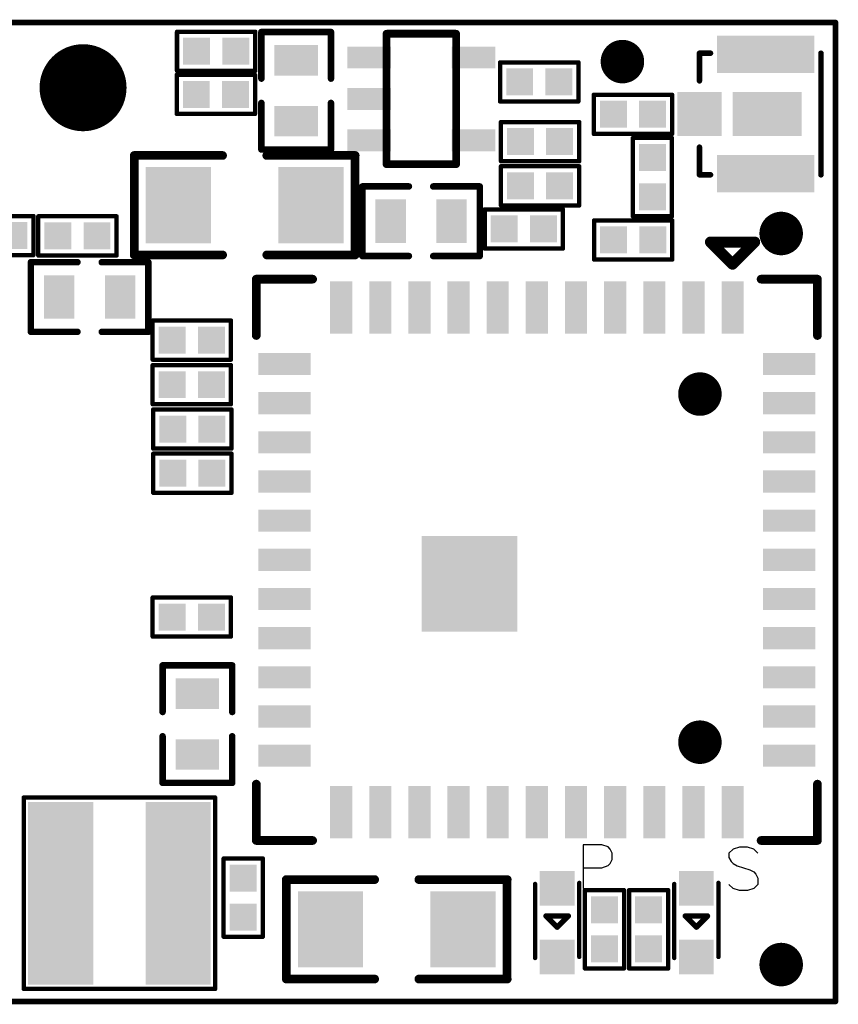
# Model space of a CAD drawing. Extents: x 81.2 to 122.3, y 54.5 to 77.2.
# Tile 3 of 3: x 103.5 to 122.3, y 54.5 to 77.2. Entities that reach past the tile are written whole.
import ezdxf

# ---------------------------------------------------------------- set-up
doc = ezdxf.new("R2010")
doc.units = 0
doc.layers.get('0').update_dxf_attribs({"linetype": 'CONTINUOUS'})
for name, color, linetype in [('KEEPOUTLAYER', 6, 'CONTINUOUS'), ('PADHOLELAYER', 156, 'CONTINUOUS'), ('TOPLAYER', 1, 'CONTINUOUS'), ('TOPOVERLAY', 2, 'CONTINUOUS')]:
    doc.layers.add(name, color=color, linetype=linetype)

# ---------------------------------------------------------------- blocks, each defined once
blk = doc.blocks.new('RTL8189FTV_2')
at = {"layer": 'TOPLAYER'}
for points in [[(1.045, 0.7), (1.555, 0.7), (1.045, 1.9), (1.555, 1.9)], [(1.945, 0.7), (2.455, 0.7), (1.945, 1.9), (2.455, 1.9)], [(2.845, 0.7), (3.355, 0.7), (2.845, 1.9), (3.355, 1.9)], [(3.745, 0.7), (4.255, 0.7), (3.745, 1.9), (4.255, 1.9)], [(4.645, 0.7), (5.155, 0.7), (4.645, 1.9), (5.155, 1.9)], [(5.545, 0.7), (6.055, 0.7), (5.545, 1.9), (6.055, 1.9)], [(6.445, 0.7), (6.955, 0.7), (6.445, 1.9), (6.955, 1.9)], [(7.345, 0.7), (7.855, 0.7), (7.345, 1.9), (7.855, 1.9)], [(8.245, 0.7), (8.755, 0.7), (8.245, 1.9), (8.755, 1.9)], [(9.145, 0.7), (9.655, 0.7), (9.145, 1.9), (9.655, 1.9)], [(10.045, 0.7), (10.555, 0.7), (10.045, 1.9), (10.555, 1.9)], [(0.6, -0.255), (0.6, 0.255), (-0.6, -0.255), (-0.6, 0.255)], [(12.2, -0.255), (12.2, 0.255), (11, -0.255), (11, 0.255)], [(0.6, -1.155), (0.6, -0.645), (-0.6, -1.155), (-0.6, -0.645)], [(12.2, -1.155), (12.2, -0.645), (11, -1.155), (11, -0.645)], [(0.6, -2.055), (0.6, -1.545), (-0.6, -2.055), (-0.6, -1.545)], [(12.2, -2.055), (12.2, -1.545), (11, -2.055), (11, -1.545)], [(0.6, -2.955), (0.6, -2.445), (-0.6, -2.955), (-0.6, -2.445)], [(12.2, -2.955), (12.2, -2.445), (11, -2.955), (11, -2.445)], [(0.6, -3.855), (0.6, -3.345), (-0.6, -3.855), (-0.6, -3.345)], [(12.2, -3.855), (12.2, -3.345), (11, -3.855), (11, -3.345)], [(0.6, -4.755), (0.6, -4.245), (-0.6, -4.755), (-0.6, -4.245)], [(12.2, -4.755), (12.2, -4.245), (11, -4.755), (11, -4.245)], [(5.252, -7.152), (7.452, -7.152), (5.252, -4.952), (7.452, -4.952)], [(0.6, -5.655), (0.6, -5.145), (-0.6, -5.655), (-0.6, -5.145)], [(12.2, -5.655), (12.2, -5.145), (11, -5.655), (11, -5.145)], [(0.6, -6.555), (0.6, -6.045), (-0.6, -6.555), (-0.6, -6.045)], [(12.2, -6.555), (12.2, -6.045), (11, -6.555), (11, -6.045)], [(0.6, -7.455), (0.6, -6.945), (-0.6, -7.455), (-0.6, -6.945)], [(12.2, -7.455), (12.2, -6.945), (11, -7.455), (11, -6.945)], [(0.6, -8.355), (0.6, -7.845), (-0.6, -8.355), (-0.6, -7.845)], [(12.2, -8.355), (12.2, -7.845), (11, -8.355), (11, -7.845)], [(0.6, -9.255), (0.6, -8.745), (-0.6, -9.255), (-0.6, -8.745)], [(12.2, -9.255), (12.2, -8.745), (11, -9.255), (11, -8.745)], [(1.045, -10.9), (1.555, -10.9), (1.045, -9.7), (1.555, -9.7)], [(1.945, -10.9), (2.455, -10.9), (1.945, -9.7), (2.455, -9.7)], [(2.845, -10.9), (3.355, -10.9), (2.845, -9.7), (3.355, -9.7)], [(3.745, -10.9), (4.255, -10.9), (3.745, -9.7), (4.255, -9.7)], [(4.645, -10.9), (5.155, -10.9), (4.645, -9.7), (5.155, -9.7)], [(5.545, -10.9), (6.055, -10.9), (5.545, -9.7), (6.055, -9.7)], [(6.445, -10.9), (6.955, -10.9), (6.445, -9.7), (6.955, -9.7)], [(7.345, -10.9), (7.855, -10.9), (7.345, -9.7), (7.855, -9.7)], [(8.245, -10.9), (8.755, -10.9), (8.245, -9.7), (8.755, -9.7)], [(9.145, -10.9), (9.655, -10.9), (9.145, -9.7), (9.655, -9.7)], [(10.045, -10.9), (10.555, -10.9), (10.045, -9.7), (10.555, -9.7)]]:
    blk.add_solid(points, dxfattribs=at)
at = {"layer": 'TOPOVERLAY'}
for points, const_width in [([(-0.65, 0.655), (-0.65, 1.95)], 0.2), ([(0.645, 1.95), (-0.65, 1.95)], 0.2), ([(12.25, 1.95), (10.955, 1.95)], 0.2), ([(12.25, 0.655), (12.25, 1.95)], 0.2), ([(-0.994, -0.001), (-1.502, 0.507)], 0.254), ([(-1.502, -0.509), (-1.502, 0.507)], 0.254), ([(-1.502, -0.509), (-0.994, -0.001)], 0.254), ([(-0.65, -10.95), (-0.65, -9.655)], 0.2), ([(12.25, -10.95), (12.25, -9.655)], 0.2), ([(0.645, -10.95), (-0.65, -10.95)], 0.2), ([(12.25, -10.95), (10.955, -10.95)], 0.2)]:
    blk.add_lwpolyline(points, dxfattribs=dict(at, const_width=const_width))
for points, const_width in [([(-0.7, 1.95, 1), (-0.6, 1.95, 1)], 0.1), ([(-0.7, 1.95, 1), (-0.6, 1.95, 1)], 0.1), ([(0.595, 1.95, 1), (0.695, 1.95, 1)], 0.1), ([(10.905, 1.95, 1), (11.005, 1.95, 1)], 0.1), ([(12.2, 1.95, 1), (12.3, 1.95, 1)], 0.1), ([(12.2, 1.95, 1), (12.3, 1.95, 1)], 0.1), ([(-0.7, 0.655, 1), (-0.6, 0.655, 1)], 0.1), ([(12.2, 0.655, 1), (12.3, 0.655, 1)], 0.1), ([(-1.566, 0.507, 1), (-1.439, 0.507, 1)], 0.127), ([(-1.566, 0.507, 1), (-1.439, 0.507, 1)], 0.127), ([(-1.058, -0.001, 1), (-0.931, -0.001, 1)], 0.127), ([(-1.058, -0.001, 1), (-0.931, -0.001, 1)], 0.127), ([(-1.566, -0.509, 1), (-1.439, -0.509, 1)], 0.127), ([(-1.566, -0.509, 1), (-1.439, -0.509, 1)], 0.127), ([(-0.7, -9.655, 1), (-0.6, -9.655, 1)], 0.1), ([(12.2, -9.655, 1), (12.3, -9.655, 1)], 0.1), ([(-0.7, -10.95, 1), (-0.6, -10.95, 1)], 0.1), ([(-0.7, -10.95, 1), (-0.6, -10.95, 1)], 0.1), ([(0.595, -10.95, 1), (0.695, -10.95, 1)], 0.1), ([(10.905, -10.95, 1), (11.005, -10.95, 1)], 0.1), ([(12.2, -10.95, 1), (12.3, -10.95, 1)], 0.1), ([(12.2, -10.95, 1), (12.3, -10.95, 1)], 0.1)]:
    blk.add_lwpolyline(points, format="xyb", close=True, dxfattribs=dict(at, const_width=const_width))
blk = doc.blocks.new('SOT23_5_3')
at = {"layer": 'TOPLAYER'}
for points in [[(-2.15, -0.5), (-1.65, -0.5), (-2.15, 0.5), (-1.65, 0.5)], [(-1.2, -0.5), (-0.7, -0.5), (-1.2, 0.5), (-0.7, 0.5)], [(-0.25, -0.5), (0.25, -0.5), (-0.25, 0.5), (0.25, 0.5)], [(-2.15, -2.9), (-1.65, -2.9), (-2.15, -1.9), (-1.65, -1.9)], [(-0.25, -2.9), (0.25, -2.9), (-0.25, -1.9), (0.25, -1.9)]]:
    blk.add_solid(points, dxfattribs=at)
at = {"layer": 'TOPOVERLAY', "const_width": 0.178}
for points in [[(-2.45, -0.4), (0.55, -0.4)], [(-2.45, -0.4), (-2.45, -2)], [(0.55, -0.4), (0.55, -2)], [(0.55, -2), (-2.45, -2)]]:
    blk.add_lwpolyline(points, dxfattribs=at)
at = {"layer": 'TOPOVERLAY', "const_width": 0.0889}
for points in [[(-2.494, -0.4, 1), (-2.406, -0.4, 1)], [(-2.494, -0.4, 1), (-2.406, -0.4, 1)], [(0.506, -0.4, 1), (0.594, -0.4, 1)], [(0.506, -0.4, 1), (0.594, -0.4, 1)], [(-2.494, -2, 1), (-2.406, -2, 1)], [(-2.494, -2, 1), (-2.406, -2, 1)], [(0.506, -2, 1), (0.594, -2, 1)], [(0.506, -2, 1), (0.594, -2, 1)]]:
    blk.add_lwpolyline(points, format="xyb", close=True, dxfattribs=at)
blk = doc.blocks.new('0402_15')
at = {"layer": 'TOPLAYER'}
for points in [[(-0.76, -0.31), (-0.14, -0.31), (-0.76, 0.31), (-0.14, 0.31)], [(0.14, -0.31), (0.76, -0.31), (0.14, 0.31), (0.76, 0.31)]]:
    blk.add_solid(points, dxfattribs=at)
at = {"layer": 'TOPOVERLAY', "const_width": 0.1}
for points in [[(-0.9, 0.45), (0.9, 0.45)], [(-0.9, -0.45), (-0.9, 0.45)], [(0.9, -0.45), (0.9, 0.45)], [(-0.9, -0.45), (0.9, -0.45)]]:
    blk.add_lwpolyline(points, dxfattribs=at)
at = {"layer": 'TOPOVERLAY', "const_width": 0.05}
for points in [[(-0.925, 0.45, 1), (-0.875, 0.45, 1)], [(-0.925, 0.45, 1), (-0.875, 0.45, 1)], [(0.875, 0.45, 1), (0.925, 0.45, 1)], [(0.875, 0.45, 1), (0.925, 0.45, 1)], [(-0.925, -0.45, 1), (-0.875, -0.45, 1)], [(-0.925, -0.45, 1), (-0.875, -0.45, 1)], [(0.875, -0.45, 1), (0.925, -0.45, 1)], [(0.875, -0.45, 1), (0.925, -0.45, 1)]]:
    blk.add_lwpolyline(points, format="xyb", close=True, dxfattribs=at)
blk = doc.blocks.new('0402_16')
at = {"layer": 'TOPLAYER'}
for points in [[(-0.76, -0.31), (-0.14, -0.31), (-0.76, 0.31), (-0.14, 0.31)], [(0.14, -0.31), (0.76, -0.31), (0.14, 0.31), (0.76, 0.31)]]:
    blk.add_solid(points, dxfattribs=at)
at = {"layer": 'TOPOVERLAY', "const_width": 0.1}
for points in [[(-0.9, 0.45), (0.9, 0.45)], [(-0.9, -0.45), (-0.9, 0.45)], [(0.9, -0.45), (0.9, 0.45)], [(-0.9, -0.45), (0.9, -0.45)]]:
    blk.add_lwpolyline(points, dxfattribs=at)
at = {"layer": 'TOPOVERLAY', "const_width": 0.05}
for points in [[(-0.925, 0.45, 1), (-0.875, 0.45, 1)], [(-0.925, 0.45, 1), (-0.875, 0.45, 1)], [(0.875, 0.45, 1), (0.925, 0.45, 1)], [(0.875, 0.45, 1), (0.925, 0.45, 1)], [(-0.925, -0.45, 1), (-0.875, -0.45, 1)], [(-0.925, -0.45, 1), (-0.875, -0.45, 1)], [(0.875, -0.45, 1), (0.925, -0.45, 1)], [(0.875, -0.45, 1), (0.925, -0.45, 1)]]:
    blk.add_lwpolyline(points, format="xyb", close=True, dxfattribs=at)
blk = doc.blocks.new('0402_17')
at = {"layer": 'TOPLAYER'}
for points in [[(-0.76, -0.31), (-0.14, -0.31), (-0.76, 0.31), (-0.14, 0.31)], [(0.14, -0.31), (0.76, -0.31), (0.14, 0.31), (0.76, 0.31)]]:
    blk.add_solid(points, dxfattribs=at)
at = {"layer": 'TOPOVERLAY', "const_width": 0.1}
for points in [[(0.9, 0.45), (-0.9, 0.45)], [(-0.9, 0.45), (-0.9, -0.45)], [(0.9, 0.45), (0.9, -0.45)], [(0.9, -0.45), (-0.9, -0.45)]]:
    blk.add_lwpolyline(points, dxfattribs=at)
at = {"layer": 'TOPOVERLAY', "const_width": 0.05}
for points in [[(-0.925, 0.45, 1), (-0.875, 0.45, 1)], [(-0.925, 0.45, 1), (-0.875, 0.45, 1)], [(0.875, 0.45, 1), (0.925, 0.45, 1)], [(0.875, 0.45, 1), (0.925, 0.45, 1)], [(-0.925, -0.45, 1), (-0.875, -0.45, 1)], [(-0.925, -0.45, 1), (-0.875, -0.45, 1)], [(0.875, -0.45, 1), (0.925, -0.45, 1)], [(0.875, -0.45, 1), (0.925, -0.45, 1)]]:
    blk.add_lwpolyline(points, format="xyb", close=True, dxfattribs=at)
blk = doc.blocks.new('0402_18')
at = {"layer": 'TOPLAYER'}
for points in [[(-0.76, -0.31), (-0.14, -0.31), (-0.76, 0.31), (-0.14, 0.31)], [(0.14, -0.31), (0.76, -0.31), (0.14, 0.31), (0.76, 0.31)]]:
    blk.add_solid(points, dxfattribs=at)
at = {"layer": 'TOPOVERLAY', "const_width": 0.1}
for points in [[(-0.9, 0.45), (0.9, 0.45)], [(-0.9, -0.45), (-0.9, 0.45)], [(0.9, -0.45), (0.9, 0.45)], [(-0.9, -0.45), (0.9, -0.45)]]:
    blk.add_lwpolyline(points, dxfattribs=at)
at = {"layer": 'TOPOVERLAY', "const_width": 0.05}
for points in [[(-0.925, 0.45, 1), (-0.875, 0.45, 1)], [(-0.925, 0.45, 1), (-0.875, 0.45, 1)], [(0.875, 0.45, 1), (0.925, 0.45, 1)], [(0.875, 0.45, 1), (0.925, 0.45, 1)], [(-0.925, -0.45, 1), (-0.875, -0.45, 1)], [(-0.925, -0.45, 1), (-0.875, -0.45, 1)], [(0.875, -0.45, 1), (0.925, -0.45, 1)], [(0.875, -0.45, 1), (0.925, -0.45, 1)]]:
    blk.add_lwpolyline(points, format="xyb", close=True, dxfattribs=at)
blk = doc.blocks.new('0402_19')
at = {"layer": 'TOPLAYER'}
for points in [[(-0.76, -0.31), (-0.14, -0.31), (-0.76, 0.31), (-0.14, 0.31)], [(0.14, -0.31), (0.76, -0.31), (0.14, 0.31), (0.76, 0.31)]]:
    blk.add_solid(points, dxfattribs=at)
at = {"layer": 'TOPOVERLAY', "const_width": 0.1}
for points in [[(0.9, 0.45), (-0.9, 0.45)], [(-0.9, -0.45), (-0.9, 0.45)], [(0.9, 0.45), (0.9, -0.45)], [(0.9, -0.45), (-0.9, -0.45)]]:
    blk.add_lwpolyline(points, dxfattribs=at)
at = {"layer": 'TOPOVERLAY', "const_width": 0.05}
for points in [[(-0.925, 0.45, 1), (-0.875, 0.45, 1)], [(-0.925, 0.45, 1), (-0.875, 0.45, 1)], [(0.875, 0.45, 1), (0.925, 0.45, 1)], [(0.875, 0.45, 1), (0.925, 0.45, 1)], [(-0.925, -0.45, 1), (-0.875, -0.45, 1)], [(-0.925, -0.45, 1), (-0.875, -0.45, 1)], [(0.875, -0.45, 1), (0.925, -0.45, 1)], [(0.875, -0.45, 1), (0.925, -0.45, 1)]]:
    blk.add_lwpolyline(points, format="xyb", close=True, dxfattribs=at)
blk = doc.blocks.new('0402_20')
at = {"layer": 'TOPLAYER'}
for points in [[(-0.76, -0.31), (-0.14, -0.31), (-0.76, 0.31), (-0.14, 0.31)], [(0.14, -0.31), (0.76, -0.31), (0.14, 0.31), (0.76, 0.31)]]:
    blk.add_solid(points, dxfattribs=at)
at = {"layer": 'TOPOVERLAY', "const_width": 0.1}
for points in [[(-0.9, 0.45), (0.9, 0.45)], [(-0.9, -0.45), (-0.9, 0.45)], [(0.9, -0.45), (0.9, 0.45)], [(-0.9, -0.45), (0.9, -0.45)]]:
    blk.add_lwpolyline(points, dxfattribs=at)
at = {"layer": 'TOPOVERLAY', "const_width": 0.05}
for points in [[(-0.925, 0.45, 1), (-0.875, 0.45, 1)], [(-0.925, 0.45, 1), (-0.875, 0.45, 1)], [(0.875, 0.45, 1), (0.925, 0.45, 1)], [(0.875, 0.45, 1), (0.925, 0.45, 1)], [(-0.925, -0.45, 1), (-0.875, -0.45, 1)], [(-0.925, -0.45, 1), (-0.875, -0.45, 1)], [(0.875, -0.45, 1), (0.925, -0.45, 1)], [(0.875, -0.45, 1), (0.925, -0.45, 1)]]:
    blk.add_lwpolyline(points, format="xyb", close=True, dxfattribs=at)
blk = doc.blocks.new('0402_21')
at = {"layer": 'TOPLAYER'}
for points in [[(-0.76, -0.31), (-0.14, -0.31), (-0.76, 0.31), (-0.14, 0.31)], [(0.14, -0.31), (0.76, -0.31), (0.14, 0.31), (0.76, 0.31)]]:
    blk.add_solid(points, dxfattribs=at)
at = {"layer": 'TOPOVERLAY', "const_width": 0.1}
for points in [[(0.9, 0.45), (-0.9, 0.45)], [(-0.9, 0.45), (-0.9, -0.45)], [(0.9, 0.45), (0.9, -0.45)], [(-0.9, -0.45), (0.9, -0.45)]]:
    blk.add_lwpolyline(points, dxfattribs=at)
at = {"layer": 'TOPOVERLAY', "const_width": 0.05}
for points in [[(-0.925, 0.45, 1), (-0.875, 0.45, 1)], [(-0.925, 0.45, 1), (-0.875, 0.45, 1)], [(0.875, 0.45, 1), (0.925, 0.45, 1)], [(0.875, 0.45, 1), (0.925, 0.45, 1)], [(-0.925, -0.45, 1), (-0.875, -0.45, 1)], [(-0.925, -0.45, 1), (-0.875, -0.45, 1)], [(0.875, -0.45, 1), (0.925, -0.45, 1)], [(0.875, -0.45, 1), (0.925, -0.45, 1)]]:
    blk.add_lwpolyline(points, format="xyb", close=True, dxfattribs=at)
blk = doc.blocks.new('0402_23')
at = {"layer": 'TOPLAYER'}
for points in [[(-0.76, -0.31), (-0.14, -0.31), (-0.76, 0.31), (-0.14, 0.31)], [(0.14, -0.31), (0.76, -0.31), (0.14, 0.31), (0.76, 0.31)]]:
    blk.add_solid(points, dxfattribs=at)
at = {"layer": 'TOPOVERLAY', "const_width": 0.1}
for points in [[(0.9, 0.45), (-0.9, 0.45)], [(-0.9, -0.45), (-0.9, 0.45)], [(0.9, -0.45), (0.9, 0.45)], [(0.9, -0.45), (-0.9, -0.45)]]:
    blk.add_lwpolyline(points, dxfattribs=at)
at = {"layer": 'TOPOVERLAY', "const_width": 0.05}
for points in [[(-0.925, 0.45, 1), (-0.875, 0.45, 1)], [(-0.925, 0.45, 1), (-0.875, 0.45, 1)], [(0.875, 0.45, 1), (0.925, 0.45, 1)], [(0.875, 0.45, 1), (0.925, 0.45, 1)], [(-0.925, -0.45, 1), (-0.875, -0.45, 1)], [(-0.925, -0.45, 1), (-0.875, -0.45, 1)], [(0.875, -0.45, 1), (0.925, -0.45, 1)], [(0.875, -0.45, 1), (0.925, -0.45, 1)]]:
    blk.add_lwpolyline(points, format="xyb", close=True, dxfattribs=at)
blk = doc.blocks.new('0402_37')
at = {"layer": 'TOPLAYER'}
for points in [[(-0.76, -0.31), (-0.14, -0.31), (-0.76, 0.31), (-0.14, 0.31)], [(0.14, -0.31), (0.76, -0.31), (0.14, 0.31), (0.76, 0.31)]]:
    blk.add_solid(points, dxfattribs=at)
at = {"layer": 'TOPOVERLAY', "const_width": 0.1}
for points in [[(-0.9, 0.45), (0.9, 0.45)], [(-0.9, 0.45), (-0.9, -0.45)], [(0.9, 0.45), (0.9, -0.45)], [(-0.9, -0.45), (0.9, -0.45)]]:
    blk.add_lwpolyline(points, dxfattribs=at)
at = {"layer": 'TOPOVERLAY', "const_width": 0.05}
for points in [[(-0.925, 0.45, 1), (-0.875, 0.45, 1)], [(-0.925, 0.45, 1), (-0.875, 0.45, 1)], [(0.875, 0.45, 1), (0.925, 0.45, 1)], [(0.875, 0.45, 1), (0.925, 0.45, 1)], [(-0.925, -0.45, 1), (-0.875, -0.45, 1)], [(-0.925, -0.45, 1), (-0.875, -0.45, 1)], [(0.875, -0.45, 1), (0.925, -0.45, 1)], [(0.875, -0.45, 1), (0.925, -0.45, 1)]]:
    blk.add_lwpolyline(points, format="xyb", close=True, dxfattribs=at)
blk = doc.blocks.new('LED0603_59')
at = {"layer": 'TOPLAYER'}
for points in [[(0.4, 0.4), (-0.4, 0.4), (0.4, -0.4), (-0.4, -0.4)], [(1.975, 0.4), (1.175, 0.4), (1.975, -0.4), (1.175, -0.4)]]:
    blk.add_solid(points, dxfattribs=at)
at = {"layer": 'TOPOVERLAY'}
for points, const_width in [([(1.575, 0.508), (-0.127, 0.508)], 0.1), ([(0.889, 0), (0.635, 0.254)], 0.127), ([(0.635, -0.254), (0.635, 0.254)], 0.127), ([(0.635, -0.254), (0.889, 0)], 0.127), ([(-0.102, -0.508), (1.6, -0.508)], 0.1)]:
    blk.add_lwpolyline(points, dxfattribs=dict(at, const_width=const_width))
for points, const_width in [([(-0.152, 0.508, 1), (-0.102, 0.508, 1)], 0.05), ([(1.55, 0.508, 1), (1.6, 0.508, 1)], 0.05), ([(0.603, 0.254, 1), (0.667, 0.254, 1)], 0.0635), ([(0.603, 0.254, 1), (0.667, 0.254, 1)], 0.0635), ([(0.857, 0, 1), (0.921, 0, 1)], 0.0635), ([(0.857, 0, 1), (0.921, 0, 1)], 0.0635), ([(0.603, -0.254, 1), (0.667, -0.254, 1)], 0.0635), ([(0.603, -0.254, 1), (0.667, -0.254, 1)], 0.0635), ([(-0.127, -0.508, 1), (-0.077, -0.508, 1)], 0.05), ([(1.575, -0.508, 1), (1.625, -0.508, 1)], 0.05)]:
    blk.add_lwpolyline(points, format="xyb", close=True, dxfattribs=dict(at, const_width=const_width))
blk = doc.blocks.new('LED0603_60')
at = {"layer": 'TOPLAYER'}
for points in [[(0.4, 0.4), (-0.4, 0.4), (0.4, -0.4), (-0.4, -0.4)], [(1.975, 0.4), (1.175, 0.4), (1.975, -0.4), (1.175, -0.4)]]:
    blk.add_solid(points, dxfattribs=at)
at = {"layer": 'TOPOVERLAY'}
for points, const_width in [([(1.575, 0.508), (-0.127, 0.508)], 0.1), ([(0.889, 0), (0.635, 0.254)], 0.127), ([(0.635, -0.254), (0.635, 0.254)], 0.127), ([(0.635, -0.254), (0.889, 0)], 0.127), ([(1.6, -0.508), (-0.102, -0.508)], 0.1)]:
    blk.add_lwpolyline(points, dxfattribs=dict(at, const_width=const_width))
for points, const_width in [([(-0.152, 0.508, 1), (-0.102, 0.508, 1)], 0.05), ([(1.55, 0.508, 1), (1.6, 0.508, 1)], 0.05), ([(0.603, 0.254, 1), (0.667, 0.254, 1)], 0.0635), ([(0.603, 0.254, 1), (0.667, 0.254, 1)], 0.0635), ([(0.857, 0, 1), (0.921, 0, 1)], 0.0635), ([(0.857, 0, 1), (0.921, 0, 1)], 0.0635), ([(0.603, -0.254, 1), (0.667, -0.254, 1)], 0.0635), ([(0.603, -0.254, 1), (0.667, -0.254, 1)], 0.0635), ([(-0.127, -0.508, 1), (-0.077, -0.508, 1)], 0.05), ([(1.575, -0.508, 1), (1.625, -0.508, 1)], 0.05)]:
    blk.add_lwpolyline(points, format="xyb", close=True, dxfattribs=dict(at, const_width=const_width))
blk = doc.blocks.new('3D16_2_62')
at = {"layer": 'TOPLAYER'}
for points in [[(-2.1, -2.1), (-0.6, -2.1), (-2.1, 2.1), (-0.6, 2.1)], [(0.6, -2.1), (2.1, -2.1), (0.6, 2.1), (2.1, 2.1)]]:
    blk.add_solid(points, dxfattribs=at)
at = {"layer": 'TOPOVERLAY', "const_width": 0.1}
for points in [[(-2.2, 2.2), (2.2, 2.2)], [(-2.2, -2.2), (-2.2, 2.2)], [(2.2, -2.2), (2.2, 2.2)], [(-2.2, -2.2), (2.2, -2.2)]]:
    blk.add_lwpolyline(points, dxfattribs=at)
at = {"layer": 'TOPOVERLAY', "const_width": 0.05}
for points in [[(-2.225, 2.2, 1), (-2.175, 2.2, 1)], [(-2.225, 2.2, 1), (-2.175, 2.2, 1)], [(2.175, 2.2, 1), (2.225, 2.2, 1)], [(2.175, 2.2, 1), (2.225, 2.2, 1)], [(-2.225, -2.2, 1), (-2.175, -2.2, 1)], [(-2.225, -2.2, 1), (-2.175, -2.2, 1)], [(2.175, -2.2, 1), (2.225, -2.2, 1)], [(2.175, -2.2, 1), (2.225, -2.2, 1)]]:
    blk.add_lwpolyline(points, format="xyb", close=True, dxfattribs=at)
blk = doc.blocks.new('0402_63')
at = {"layer": 'TOPLAYER'}
for points in [[(-0.76, -0.31), (-0.14, -0.31), (-0.76, 0.31), (-0.14, 0.31)], [(0.14, -0.31), (0.76, -0.31), (0.14, 0.31), (0.76, 0.31)]]:
    blk.add_solid(points, dxfattribs=at)
at = {"layer": 'TOPOVERLAY', "const_width": 0.1}
for points in [[(-0.9, 0.45), (0.9, 0.45)], [(-0.9, -0.45), (-0.9, 0.45)], [(0.9, -0.45), (0.9, 0.45)], [(-0.9, -0.45), (0.9, -0.45)]]:
    blk.add_lwpolyline(points, dxfattribs=at)
at = {"layer": 'TOPOVERLAY', "const_width": 0.05}
for points in [[(-0.925, 0.45, 1), (-0.875, 0.45, 1)], [(-0.925, 0.45, 1), (-0.875, 0.45, 1)], [(0.875, 0.45, 1), (0.925, 0.45, 1)], [(0.875, 0.45, 1), (0.925, 0.45, 1)], [(-0.925, -0.45, 1), (-0.875, -0.45, 1)], [(-0.925, -0.45, 1), (-0.875, -0.45, 1)], [(0.875, -0.45, 1), (0.925, -0.45, 1)], [(0.875, -0.45, 1), (0.925, -0.45, 1)]]:
    blk.add_lwpolyline(points, format="xyb", close=True, dxfattribs=at)
blk = doc.blocks.new('CON_HRS_UFL_68')
at = {"layer": 'TOPLAYER'}
for points in [[(-0.9398, 0.4064), (-0.9398, 2.6416), (-1.8034, 0.4064), (-1.8034, 2.6416)], [(1.8034, 0.4064), (1.8034, 2.6416), (0.9398, 0.4064), (0.9398, 2.6416)], [(-0.508, -0.508), (0.508, -0.508), (-0.508, 0.508), (0.508, 0.508)]]:
    blk.add_solid(points, dxfattribs=at)
at = {"layer": 'TOPOVERLAY', "const_width": 0.127}
for points in [[(1.397, 2.794), (-1.397, 2.794)], [(-1.397, 0), (-1.397, 0.254)], [(1.397, 0), (1.397, 0.254)], [(-0.762, 0), (-1.397, 0)], [(1.397, 0), (0.762, 0)]]:
    blk.add_lwpolyline(points, dxfattribs=at)
at = {"layer": 'TOPOVERLAY', "const_width": 0.0635}
for points in [[(-1.42875, 2.794, 1), (-1.36525, 2.794, 1)], [(1.36525, 2.794, 1), (1.42875, 2.794, 1)], [(-1.42875, 0.254, 1), (-1.36525, 0.254, 1)], [(1.36525, 0.254, 1), (1.42875, 0.254, 1)], [(-1.42875, 0, 1), (-1.36525, 0, 1)], [(-1.42875, 0, 1), (-1.36525, 0, 1)], [(-0.79375, 0, 1), (-0.73025, 0, 1)], [(0.73025, 0, 1), (0.79375, 0, 1)], [(1.36525, 0, 1), (1.42875, 0, 1)], [(1.36525, 0, 1), (1.42875, 0, 1)]]:
    blk.add_lwpolyline(points, format="xyb", close=True, dxfattribs=at)
blk = doc.blocks.new('0603_69')
at = {"layer": 'TOPLAYER'}
for points in [[(-1.05, -0.5), (-0.35, -0.5), (-1.05, 0.5), (-0.35, 0.5)], [(0.35, -0.5), (1.05, -0.5), (0.35, 0.5), (1.05, 0.5)]]:
    blk.add_solid(points, dxfattribs=at)
at = {"layer": 'TOPOVERLAY', "const_width": 0.15}
for points in [[(-1.35, 0.8), (-0.279, 0.8)], [(-1.35, 0.8), (-1.35, -0.8)], [(0.28, 0.8), (1.35, 0.8)], [(1.35, 0.8), (1.35, -0.8)], [(-1.35, -0.8), (-0.279, -0.8)], [(0.28, -0.8), (1.35, -0.8)]]:
    blk.add_lwpolyline(points, dxfattribs=at)
at = {"layer": 'TOPOVERLAY', "const_width": 0.075}
for points in [[(-1.387, 0.8, 1), (-1.312, 0.8, 1)], [(-1.387, 0.8, 1), (-1.312, 0.8, 1)], [(-0.317, 0.8, 1), (-0.242, 0.8, 1)], [(0.242, 0.8, 1), (0.317, 0.8, 1)], [(1.313, 0.8, 1), (1.388, 0.8, 1)], [(1.313, 0.8, 1), (1.388, 0.8, 1)], [(-1.387, -0.8, 1), (-1.312, -0.8, 1)], [(-1.387, -0.8, 1), (-1.312, -0.8, 1)], [(-0.317, -0.8, 1), (-0.242, -0.8, 1)], [(0.242, -0.8, 1), (0.317, -0.8, 1)], [(1.313, -0.8, 1), (1.388, -0.8, 1)], [(1.313, -0.8, 1), (1.388, -0.8, 1)]]:
    blk.add_lwpolyline(points, format="xyb", close=True, dxfattribs=at)
blk = doc.blocks.new('0603_70')
at = {"layer": 'TOPLAYER'}
for points in [[(-1.05, -0.5), (-0.35, -0.5), (-1.05, 0.5), (-0.35, 0.5)], [(0.35, -0.5), (1.05, -0.5), (0.35, 0.5), (1.05, 0.5)]]:
    blk.add_solid(points, dxfattribs=at)
at = {"layer": 'TOPOVERLAY', "const_width": 0.15}
for points in [[(-0.279, 0.8), (-1.35, 0.8)], [(-1.35, 0.8), (-1.35, -0.8)], [(1.35, 0.8), (0.28, 0.8)], [(1.35, 0.8), (1.35, -0.8)], [(-0.279, -0.8), (-1.35, -0.8)], [(1.35, -0.8), (0.28, -0.8)]]:
    blk.add_lwpolyline(points, dxfattribs=at)
at = {"layer": 'TOPOVERLAY', "const_width": 0.075}
for points in [[(-1.387, 0.8, 1), (-1.312, 0.8, 1)], [(-1.387, 0.8, 1), (-1.312, 0.8, 1)], [(-0.317, 0.8, 1), (-0.242, 0.8, 1)], [(0.242, 0.8, 1), (0.317, 0.8, 1)], [(1.313, 0.8, 1), (1.388, 0.8, 1)], [(1.313, 0.8, 1), (1.388, 0.8, 1)], [(-1.387, -0.8, 1), (-1.312, -0.8, 1)], [(-1.387, -0.8, 1), (-1.312, -0.8, 1)], [(-0.317, -0.8, 1), (-0.242, -0.8, 1)], [(0.242, -0.8, 1), (0.317, -0.8, 1)], [(1.313, -0.8, 1), (1.388, -0.8, 1)], [(1.313, -0.8, 1), (1.388, -0.8, 1)]]:
    blk.add_lwpolyline(points, format="xyb", close=True, dxfattribs=at)
blk = doc.blocks.new('0402_71')
at = {"layer": 'TOPLAYER'}
for points in [[(-0.76, -0.31), (-0.14, -0.31), (-0.76, 0.31), (-0.14, 0.31)], [(0.14, -0.31), (0.76, -0.31), (0.14, 0.31), (0.76, 0.31)]]:
    blk.add_solid(points, dxfattribs=at)
at = {"layer": 'TOPOVERLAY', "const_width": 0.1}
for points in [[(-0.9, 0.45), (0.9, 0.45)], [(-0.9, -0.45), (-0.9, 0.45)], [(0.9, -0.45), (0.9, 0.45)], [(-0.9, -0.45), (0.9, -0.45)]]:
    blk.add_lwpolyline(points, dxfattribs=at)
at = {"layer": 'TOPOVERLAY', "const_width": 0.05}
for points in [[(-0.925, 0.45, 1), (-0.875, 0.45, 1)], [(-0.925, 0.45, 1), (-0.875, 0.45, 1)], [(0.875, 0.45, 1), (0.925, 0.45, 1)], [(0.875, 0.45, 1), (0.925, 0.45, 1)], [(-0.925, -0.45, 1), (-0.875, -0.45, 1)], [(-0.925, -0.45, 1), (-0.875, -0.45, 1)], [(0.875, -0.45, 1), (0.925, -0.45, 1)], [(0.875, -0.45, 1), (0.925, -0.45, 1)]]:
    blk.add_lwpolyline(points, format="xyb", close=True, dxfattribs=at)
blk = doc.blocks.new('0402_72')
at = {"layer": 'TOPLAYER'}
for points in [[(-0.76, -0.31), (-0.14, -0.31), (-0.76, 0.31), (-0.14, 0.31)], [(0.14, -0.31), (0.76, -0.31), (0.14, 0.31), (0.76, 0.31)]]:
    blk.add_solid(points, dxfattribs=at)
at = {"layer": 'TOPOVERLAY', "const_width": 0.1}
for points in [[(0.9, 0.45), (-0.9, 0.45)], [(-0.9, 0.45), (-0.9, -0.45)], [(0.9, 0.45), (0.9, -0.45)], [(0.9, -0.45), (-0.9, -0.45)]]:
    blk.add_lwpolyline(points, dxfattribs=at)
at = {"layer": 'TOPOVERLAY', "const_width": 0.05}
for points in [[(-0.925, 0.45, 1), (-0.875, 0.45, 1)], [(-0.925, 0.45, 1), (-0.875, 0.45, 1)], [(0.875, 0.45, 1), (0.925, 0.45, 1)], [(0.875, 0.45, 1), (0.925, 0.45, 1)], [(-0.925, -0.45, 1), (-0.875, -0.45, 1)], [(-0.925, -0.45, 1), (-0.875, -0.45, 1)], [(0.875, -0.45, 1), (0.925, -0.45, 1)], [(0.875, -0.45, 1), (0.925, -0.45, 1)]]:
    blk.add_lwpolyline(points, format="xyb", close=True, dxfattribs=at)
blk = doc.blocks.new('0402_73')
at = {"layer": 'TOPLAYER'}
for points in [[(-0.76, -0.31), (-0.14, -0.31), (-0.76, 0.31), (-0.14, 0.31)], [(0.14, -0.31), (0.76, -0.31), (0.14, 0.31), (0.76, 0.31)]]:
    blk.add_solid(points, dxfattribs=at)
at = {"layer": 'TOPOVERLAY', "const_width": 0.1}
for points in [[(0.9, 0.45), (-0.9, 0.45)], [(-0.9, 0.45), (-0.9, -0.45)], [(0.9, 0.45), (0.9, -0.45)], [(0.9, -0.45), (-0.9, -0.45)]]:
    blk.add_lwpolyline(points, dxfattribs=at)
at = {"layer": 'TOPOVERLAY', "const_width": 0.05}
for points in [[(-0.925, 0.45, 1), (-0.875, 0.45, 1)], [(-0.925, 0.45, 1), (-0.875, 0.45, 1)], [(0.875, 0.45, 1), (0.925, 0.45, 1)], [(0.875, 0.45, 1), (0.925, 0.45, 1)], [(-0.925, -0.45, 1), (-0.875, -0.45, 1)], [(-0.925, -0.45, 1), (-0.875, -0.45, 1)], [(0.875, -0.45, 1), (0.925, -0.45, 1)], [(0.875, -0.45, 1), (0.925, -0.45, 1)]]:
    blk.add_lwpolyline(points, format="xyb", close=True, dxfattribs=at)
blk = doc.blocks.new('0402_74')
at = {"layer": 'TOPLAYER'}
for points in [[(-0.76, -0.31), (-0.14, -0.31), (-0.76, 0.31), (-0.14, 0.31)], [(0.14, -0.31), (0.76, -0.31), (0.14, 0.31), (0.76, 0.31)]]:
    blk.add_solid(points, dxfattribs=at)
at = {"layer": 'TOPOVERLAY', "const_width": 0.1}
for points in [[(0.9, 0.45), (-0.9, 0.45)], [(-0.9, -0.45), (-0.9, 0.45)], [(0.9, -0.45), (0.9, 0.45)], [(0.9, -0.45), (-0.9, -0.45)]]:
    blk.add_lwpolyline(points, dxfattribs=at)
at = {"layer": 'TOPOVERLAY', "const_width": 0.05}
for points in [[(-0.925, 0.45, 1), (-0.875, 0.45, 1)], [(-0.925, 0.45, 1), (-0.875, 0.45, 1)], [(0.875, 0.45, 1), (0.925, 0.45, 1)], [(0.875, 0.45, 1), (0.925, 0.45, 1)], [(-0.925, -0.45, 1), (-0.875, -0.45, 1)], [(-0.925, -0.45, 1), (-0.875, -0.45, 1)], [(0.875, -0.45, 1), (0.925, -0.45, 1)], [(0.875, -0.45, 1), (0.925, -0.45, 1)]]:
    blk.add_lwpolyline(points, format="xyb", close=True, dxfattribs=at)
blk = doc.blocks.new('0402_76')
at = {"layer": 'TOPLAYER'}
for points in [[(-0.76, -0.31), (-0.14, -0.31), (-0.76, 0.31), (-0.14, 0.31)], [(0.14, -0.31), (0.76, -0.31), (0.14, 0.31), (0.76, 0.31)]]:
    blk.add_solid(points, dxfattribs=at)
at = {"layer": 'TOPOVERLAY', "const_width": 0.1}
for points in [[(0.9, 0.45), (-0.9, 0.45)], [(-0.9, 0.45), (-0.9, -0.45)], [(0.9, 0.45), (0.9, -0.45)], [(0.9, -0.45), (-0.9, -0.45)]]:
    blk.add_lwpolyline(points, dxfattribs=at)
at = {"layer": 'TOPOVERLAY', "const_width": 0.05}
for points in [[(-0.925, 0.45, 1), (-0.875, 0.45, 1)], [(-0.925, 0.45, 1), (-0.875, 0.45, 1)], [(0.875, 0.45, 1), (0.925, 0.45, 1)], [(0.875, 0.45, 1), (0.925, 0.45, 1)], [(-0.925, -0.45, 1), (-0.875, -0.45, 1)], [(-0.925, -0.45, 1), (-0.875, -0.45, 1)], [(0.875, -0.45, 1), (0.925, -0.45, 1)], [(0.875, -0.45, 1), (0.925, -0.45, 1)]]:
    blk.add_lwpolyline(points, format="xyb", close=True, dxfattribs=at)
blk = doc.blocks.new('1206_77')
at = {"layer": 'TOPLAYER'}
for points in [[(-0.774, -0.875), (-0.774, 0.875), (-2.274, -0.875), (-2.274, 0.875)], [(2.274, -0.875), (2.274, 0.875), (0.774, -0.875), (0.774, 0.875)]]:
    blk.add_solid(points, dxfattribs=at)
at = {"layer": 'TOPOVERLAY', "const_width": 0.2}
for points in [[(-0.508, 1.143), (-2.54, 1.143)], [(-2.536, 1.143), (-2.536, -1.143)], [(2.54, 1.143), (0.508, 1.143)], [(2.54, 1.143), (2.54, -1.143)], [(-0.508, -1.143), (-2.54, -1.143)], [(2.54, -1.143), (0.508, -1.143)]]:
    blk.add_lwpolyline(points, dxfattribs=at)
at = {"layer": 'TOPOVERLAY', "const_width": 0.1}
for points in [[(-2.59, 1.143, 1), (-2.49, 1.143, 1)], [(-2.586, 1.143, 1), (-2.486, 1.143, 1)], [(-0.558, 1.143, 1), (-0.458, 1.143, 1)], [(0.458, 1.143, 1), (0.558, 1.143, 1)], [(2.49, 1.143, 1), (2.59, 1.143, 1)], [(2.49, 1.143, 1), (2.59, 1.143, 1)], [(-2.59, -1.143, 1), (-2.49, -1.143, 1)], [(-2.586, -1.143, 1), (-2.486, -1.143, 1)], [(-0.558, -1.143, 1), (-0.458, -1.143, 1)], [(0.458, -1.143, 1), (0.558, -1.143, 1)], [(2.49, -1.143, 1), (2.59, -1.143, 1)], [(2.49, -1.143, 1), (2.59, -1.143, 1)]]:
    blk.add_lwpolyline(points, format="xyb", close=True, dxfattribs=at)
blk = doc.blocks.new('0402_78')
at = {"layer": 'TOPLAYER'}
for points in [[(-0.76, -0.31), (-0.14, -0.31), (-0.76, 0.31), (-0.14, 0.31)], [(0.14, -0.31), (0.76, -0.31), (0.14, 0.31), (0.76, 0.31)]]:
    blk.add_solid(points, dxfattribs=at)
at = {"layer": 'TOPOVERLAY', "const_width": 0.1}
for points in [[(-0.9, 0.45), (0.9, 0.45)], [(-0.9, 0.45), (-0.9, -0.45)], [(0.9, -0.45), (0.9, 0.45)], [(-0.9, -0.45), (0.9, -0.45)]]:
    blk.add_lwpolyline(points, dxfattribs=at)
at = {"layer": 'TOPOVERLAY', "const_width": 0.05}
for points in [[(-0.925, 0.45, 1), (-0.875, 0.45, 1)], [(-0.925, 0.45, 1), (-0.875, 0.45, 1)], [(0.875, 0.45, 1), (0.925, 0.45, 1)], [(0.875, 0.45, 1), (0.925, 0.45, 1)], [(-0.925, -0.45, 1), (-0.875, -0.45, 1)], [(-0.925, -0.45, 1), (-0.875, -0.45, 1)], [(0.875, -0.45, 1), (0.925, -0.45, 1)], [(0.875, -0.45, 1), (0.925, -0.45, 1)]]:
    blk.add_lwpolyline(points, format="xyb", close=True, dxfattribs=at)
blk = doc.blocks.new('0402_79')
at = {"layer": 'TOPLAYER'}
for points in [[(-0.76, -0.31), (-0.14, -0.31), (-0.76, 0.31), (-0.14, 0.31)], [(0.14, -0.31), (0.76, -0.31), (0.14, 0.31), (0.76, 0.31)]]:
    blk.add_solid(points, dxfattribs=at)
at = {"layer": 'TOPOVERLAY', "const_width": 0.1}
for points in [[(-0.9, 0.45), (0.9, 0.45)], [(-0.9, -0.45), (-0.9, 0.45)], [(0.9, 0.45), (0.9, -0.45)], [(-0.9, -0.45), (0.9, -0.45)]]:
    blk.add_lwpolyline(points, dxfattribs=at)
at = {"layer": 'TOPOVERLAY', "const_width": 0.05}
for points in [[(-0.925, 0.45, 1), (-0.875, 0.45, 1)], [(-0.925, 0.45, 1), (-0.875, 0.45, 1)], [(0.875, 0.45, 1), (0.925, 0.45, 1)], [(0.875, 0.45, 1), (0.925, 0.45, 1)], [(-0.925, -0.45, 1), (-0.875, -0.45, 1)], [(-0.925, -0.45, 1), (-0.875, -0.45, 1)], [(0.875, -0.45, 1), (0.925, -0.45, 1)], [(0.875, -0.45, 1), (0.925, -0.45, 1)]]:
    blk.add_lwpolyline(points, format="xyb", close=True, dxfattribs=at)
blk = doc.blocks.new('0402_80')
at = {"layer": 'TOPLAYER'}
for points in [[(-0.76, -0.31), (-0.14, -0.31), (-0.76, 0.31), (-0.14, 0.31)], [(0.14, -0.31), (0.76, -0.31), (0.14, 0.31), (0.76, 0.31)]]:
    blk.add_solid(points, dxfattribs=at)
at = {"layer": 'TOPOVERLAY', "const_width": 0.1}
for points in [[(-0.9, 0.45), (0.9, 0.45)], [(-0.9, -0.45), (-0.9, 0.45)], [(0.9, -0.45), (0.9, 0.45)], [(-0.9, -0.45), (0.9, -0.45)]]:
    blk.add_lwpolyline(points, dxfattribs=at)
at = {"layer": 'TOPOVERLAY', "const_width": 0.05}
for points in [[(-0.925, 0.45, 1), (-0.875, 0.45, 1)], [(-0.925, 0.45, 1), (-0.875, 0.45, 1)], [(0.875, 0.45, 1), (0.925, 0.45, 1)], [(0.875, 0.45, 1), (0.925, 0.45, 1)], [(-0.925, -0.45, 1), (-0.875, -0.45, 1)], [(-0.925, -0.45, 1), (-0.875, -0.45, 1)], [(0.875, -0.45, 1), (0.925, -0.45, 1)], [(0.875, -0.45, 1), (0.925, -0.45, 1)]]:
    blk.add_lwpolyline(points, format="xyb", close=True, dxfattribs=at)
blk = doc.blocks.new('1206_85')
at = {"layer": 'TOPLAYER'}
for points in [[(-0.774, -0.875), (-0.774, 0.875), (-2.274, -0.875), (-2.274, 0.875)], [(2.274, -0.875), (2.274, 0.875), (0.774, -0.875), (0.774, 0.875)]]:
    blk.add_solid(points, dxfattribs=at)
at = {"layer": 'TOPOVERLAY', "const_width": 0.2}
for points in [[(-0.508, 1.143), (-2.54, 1.143)], [(-2.536, 1.143), (-2.536, -1.143)], [(2.54, 1.143), (0.508, 1.143)], [(2.54, 1.143), (2.54, -1.143)], [(-0.508, -1.143), (-2.54, -1.143)], [(2.54, -1.143), (0.508, -1.143)]]:
    blk.add_lwpolyline(points, dxfattribs=at)
at = {"layer": 'TOPOVERLAY', "const_width": 0.1}
for points in [[(-2.59, 1.143, 1), (-2.49, 1.143, 1)], [(-2.586, 1.143, 1), (-2.486, 1.143, 1)], [(-0.558, 1.143, 1), (-0.458, 1.143, 1)], [(0.458, 1.143, 1), (0.558, 1.143, 1)], [(2.49, 1.143, 1), (2.59, 1.143, 1)], [(2.49, 1.143, 1), (2.59, 1.143, 1)], [(-2.59, -1.143, 1), (-2.49, -1.143, 1)], [(-2.586, -1.143, 1), (-2.486, -1.143, 1)], [(-0.558, -1.143, 1), (-0.458, -1.143, 1)], [(0.458, -1.143, 1), (0.558, -1.143, 1)], [(2.49, -1.143, 1), (2.59, -1.143, 1)], [(2.49, -1.143, 1), (2.59, -1.143, 1)]]:
    blk.add_lwpolyline(points, format="xyb", close=True, dxfattribs=at)
blk = doc.blocks.new('0402_110')
at = {"layer": 'TOPLAYER'}
for points in [[(-0.76, -0.31), (-0.14, -0.31), (-0.76, 0.31), (-0.14, 0.31)], [(0.14, -0.31), (0.76, -0.31), (0.14, 0.31), (0.76, 0.31)]]:
    blk.add_solid(points, dxfattribs=at)
at = {"layer": 'TOPOVERLAY', "const_width": 0.1}
for points in [[(0.9, 0.45), (-0.9, 0.45)], [(-0.9, 0.45), (-0.9, -0.45)], [(0.9, 0.45), (0.9, -0.45)], [(0.9, -0.45), (-0.9, -0.45)]]:
    blk.add_lwpolyline(points, dxfattribs=at)
at = {"layer": 'TOPOVERLAY', "const_width": 0.05}
for points in [[(-0.925, 0.45, 1), (-0.875, 0.45, 1)], [(-0.925, 0.45, 1), (-0.875, 0.45, 1)], [(0.875, 0.45, 1), (0.925, 0.45, 1)], [(0.875, 0.45, 1), (0.925, 0.45, 1)], [(-0.925, -0.45, 1), (-0.875, -0.45, 1)], [(-0.925, -0.45, 1), (-0.875, -0.45, 1)], [(0.875, -0.45, 1), (0.925, -0.45, 1)], [(0.875, -0.45, 1), (0.925, -0.45, 1)]]:
    blk.add_lwpolyline(points, format="xyb", close=True, dxfattribs=at)
blk = doc.blocks.new('0603_114')
at = {"layer": 'TOPLAYER'}
for points in [[(-1.05, -0.5), (-0.35, -0.5), (-1.05, 0.5), (-0.35, 0.5)], [(0.35, -0.5), (1.05, -0.5), (0.35, 0.5), (1.05, 0.5)]]:
    blk.add_solid(points, dxfattribs=at)
at = {"layer": 'TOPOVERLAY', "const_width": 0.15}
for points in [[(-1.35, 0.8), (-0.279, 0.8)], [(-1.35, -0.8), (-1.35, 0.8)], [(0.28, 0.8), (1.35, 0.8)], [(1.35, -0.8), (1.35, 0.8)], [(-1.35, -0.8), (-0.279, -0.8)], [(0.28, -0.8), (1.35, -0.8)]]:
    blk.add_lwpolyline(points, dxfattribs=at)
at = {"layer": 'TOPOVERLAY', "const_width": 0.075}
for points in [[(-1.387, 0.8, 1), (-1.312, 0.8, 1)], [(-1.387, 0.8, 1), (-1.312, 0.8, 1)], [(-0.317, 0.8, 1), (-0.242, 0.8, 1)], [(0.242, 0.8, 1), (0.317, 0.8, 1)], [(1.313, 0.8, 1), (1.388, 0.8, 1)], [(1.313, 0.8, 1), (1.388, 0.8, 1)], [(-1.387, -0.8, 1), (-1.312, -0.8, 1)], [(-1.387, -0.8, 1), (-1.312, -0.8, 1)], [(-0.317, -0.8, 1), (-0.242, -0.8, 1)], [(0.242, -0.8, 1), (0.317, -0.8, 1)], [(1.313, -0.8, 1), (1.388, -0.8, 1)], [(1.313, -0.8, 1), (1.388, -0.8, 1)]]:
    blk.add_lwpolyline(points, format="xyb", close=True, dxfattribs=at)
blk = doc.blocks.new('0603_123')
at = {"layer": 'TOPLAYER'}
for points in [[(-1.05, -0.5), (-0.35, -0.5), (-1.05, 0.5), (-0.35, 0.5)], [(0.35, -0.5), (1.05, -0.5), (0.35, 0.5), (1.05, 0.5)]]:
    blk.add_solid(points, dxfattribs=at)
at = {"layer": 'TOPOVERLAY', "const_width": 0.15}
for points in [[(-1.35, 0.8), (-0.279, 0.8)], [(-1.35, 0.8), (-1.35, -0.8)], [(0.28, 0.8), (1.35, 0.8)], [(1.35, 0.8), (1.35, -0.8)], [(-1.35, -0.8), (-0.279, -0.8)], [(0.28, -0.8), (1.35, -0.8)]]:
    blk.add_lwpolyline(points, dxfattribs=at)
at = {"layer": 'TOPOVERLAY', "const_width": 0.075}
for points in [[(-1.387, 0.8, 1), (-1.312, 0.8, 1)], [(-1.387, 0.8, 1), (-1.312, 0.8, 1)], [(-0.317, 0.8, 1), (-0.242, 0.8, 1)], [(0.242, 0.8, 1), (0.317, 0.8, 1)], [(1.313, 0.8, 1), (1.388, 0.8, 1)], [(1.313, 0.8, 1), (1.388, 0.8, 1)], [(-1.387, -0.8, 1), (-1.312, -0.8, 1)], [(-1.387, -0.8, 1), (-1.312, -0.8, 1)], [(-0.317, -0.8, 1), (-0.242, -0.8, 1)], [(0.242, -0.8, 1), (0.317, -0.8, 1)], [(1.313, -0.8, 1), (1.388, -0.8, 1)], [(1.313, -0.8, 1), (1.388, -0.8, 1)]]:
    blk.add_lwpolyline(points, format="xyb", close=True, dxfattribs=at)
blk = doc.blocks.new('_____SD_3D_B_138')
at = {"layer": 'PADHOLELAYER', "const_width": 0.5}
for points in [[(-7.45, 11.465, 1), (-6.95, 11.465, 1)], [(0.55, 11.465, 1), (1.05, 11.465, 1)]]:
    blk.add_lwpolyline(points, format="xyb", close=True, dxfattribs=at)
at = {"layer": 'TOPLAYER', "const_width": 0.5}
for points in [[(-7.45, 11.465, 1), (-6.95, 11.465, 1)], [(0.55, 11.465, 1), (1.05, 11.465, 1)]]:
    blk.add_lwpolyline(points, format="xyb", close=True, dxfattribs=at)

msp = doc.modelspace()

# ---------------------------------------------------------------- linework, layer by layer
at = {"layer": 'KEEPOUTLAYER', "const_width": 0.127}
for points in [[(81.27, 77.11), (122.27, 77.11)], [(122.27, 54.61), (122.27, 77.11)], [(81.27, 54.61), (122.27, 54.61)]]:
    msp.add_lwpolyline(points, dxfattribs=at)
at = {"layer": 'KEEPOUTLAYER', "const_width": 0.0635}
for points in [[(122.238, 77.11, 1), (122.302, 77.11, 1)], [(122.238, 77.11, 1), (122.302, 77.11, 1)], [(122.238, 54.61, 1), (122.302, 54.61, 1)], [(122.238, 54.61, 1), (122.302, 54.61, 1)]]:
    msp.add_lwpolyline(points, format="xyb", close=True, dxfattribs=at)
at = {"layer": 'PADHOLELAYER'}
for points, const_width in [([(117.12, 76.21, 1), (117.62, 76.21, 1)], 0.5), ([(104.47, 75.61, 1), (105.47, 75.61, 1)], 1), ([(120.77, 72.26, 1), (121.27, 72.26, 1)], 0.5), ([(120.77, 55.46, 1), (121.27, 55.46, 1)], 0.5)]:
    msp.add_lwpolyline(points, format="xyb", close=True, dxfattribs=dict(at, const_width=const_width))
at = {"layer": 'TOPLAYER'}
for points, const_width in [([(117.12, 76.21, 1), (117.62, 76.21, 1)], 0.5), ([(104.47, 75.61, 1), (105.47, 75.61, 1)], 1), ([(120.77, 72.26, 1), (121.27, 72.26, 1)], 0.5), ([(120.77, 55.46, 1), (121.27, 55.46, 1)], 0.5)]:
    msp.add_lwpolyline(points, format="xyb", close=True, dxfattribs=dict(at, const_width=const_width))
msp.add_solid([(119.903, 75.514), (119.903, 74.498), (121.491, 75.514), (121.491, 74.498)], dxfattribs=at)
at = {"layer": 'TOPOVERLAY'}
for p, q in [((116.896, 58.21), (116.467, 58.21)), ((116.467, 58.21), (116.467, 57.21)), ((117.039, 58.162), (116.896, 58.21)), ((117.086, 58.115), (117.039, 58.162)), ((120.058, 58.16), (119.915, 58.112)), ((120.248, 58.16), (120.058, 58.16)), ((120.391, 58.112), (120.248, 58.16)), ((117.134, 58.019), (117.086, 58.115)), ((117.134, 57.877), (117.134, 58.019)), ((119.915, 58.112), (119.82, 58.017)), ((119.82, 58.017), (119.82, 57.922)), ((120.487, 58.017), (120.391, 58.112)), ((116.896, 57.686), (117.039, 57.734)), ((117.039, 57.734), (117.086, 57.781)), ((117.086, 57.781), (117.134, 57.877)), ((119.82, 57.922), (119.868, 57.827)), ((119.868, 57.827), (119.915, 57.779)), ((119.915, 57.779), (120.01, 57.731)), ((120.01, 57.731), (120.296, 57.636)), ((116.467, 57.686), (116.896, 57.686)), ((120.296, 57.636), (120.391, 57.588)), ((120.391, 57.588), (120.439, 57.541)), ((120.439, 57.541), (120.487, 57.446)), ((119.915, 57.208), (119.82, 57.303)), ((120.487, 57.303), (120.391, 57.208)), ((120.487, 57.446), (120.487, 57.303)), ((120.058, 57.16), (119.915, 57.208)), ((120.248, 57.16), (120.058, 57.16)), ((120.391, 57.208), (120.248, 57.16))]:
    msp.add_line(p, q, dxfattribs=at)

# ---------------------------------------------------------------- block references
for name, p in [('0402_79', (108.03, 76.448)), ('0402_78', (108.024, 75.457)), ('0402_80', (115.477, 74.371)), ('0402_20', (115.477, 73.355)), ('0402_71', (115.103, 72.365)), ('0402_63', (104.841, 72.205)), ('0603_114', (105.121, 70.8)), ('0402_16', (107.47, 69.81)), ('0402_15', (107.47, 68.786)), ('0402_18', (107.483, 67.767)), ('3D16_2_62', (105.806, 57.099))]:
    msp.add_blockref(name, p)
for name, p, rotation in [('0603_123', (109.87, 75.54), 90), ('SOT23_5_3', (111.547, 76.302), 90), ('CON_HRS_UFL_68', (119.141, 75.006), 270), ('0402_19', (115.458, 75.743), 180), ('0402_73', (117.612, 74.999), 180), ('0402_74', (118.059, 73.555), 270), ('1206_77', (108.686, 72.91), 180), ('0603_70', (112.741, 72.542), 180), ('0402_110', (102.929, 72.212), 180), ('0402_72', (117.617, 72.111), 180), ('RTL8189FTV_2', (119.903, 70.561), 270), ('_____SD_3D_B_138', (107.687, 61.37), 270), ('0402_76', (107.483, 66.751), 180), ('0402_17', (107.47, 63.446), 180), ('0603_69', (107.599, 60.985), 90), ('0402_21', (108.652, 56.998), 90), ('1206_85', (112.182, 56.27), 180), ('LED0603_59', (115.87, 57.21), 270), ('LED0603_60', (119.07, 57.21), 270), ('0402_23', (116.957, 56.27), 270), ('0402_37', (117.973, 56.27), 90)]:
    msp.add_blockref(name, p, dxfattribs=dict(rotation=rotation))

doc.saveas('drawing.dxf')
